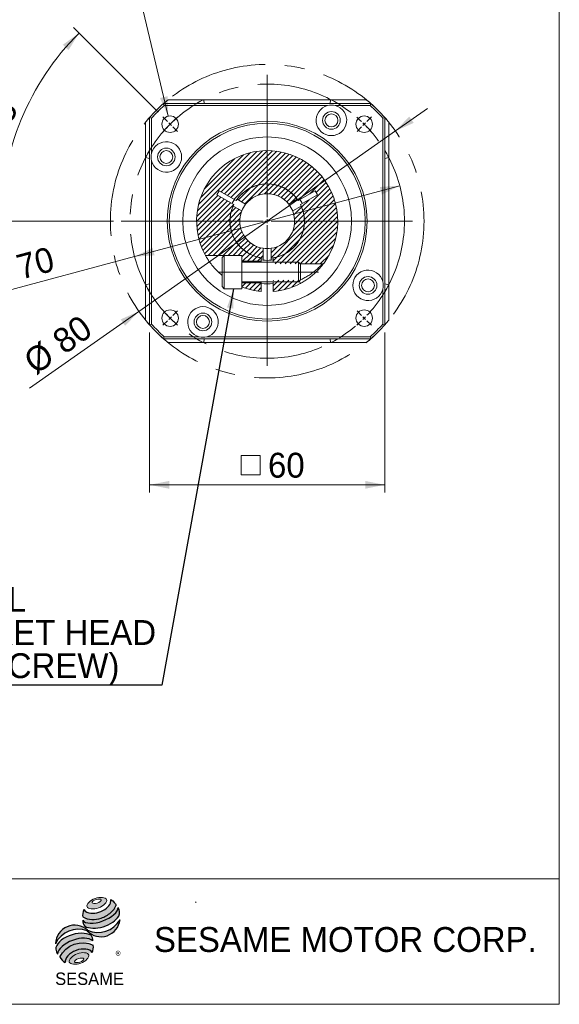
# Model space of a CAD drawing. Header units: millimetres. Extents: x 20 to 574, y 20 to 400.
# Tile 3 of 4: x 436 to 574, y 20 to 271. Entities that reach past the tile are written whole.
import ezdxf

# ---------------------------------------------------------------- set-up
doc = ezdxf.new("R2010")
doc.units = ezdxf.units.MM
doc.header["$LTSCALE"] = 2
doc.linetypes.add('CENTERX2', pattern=[20.319999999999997, 12.7, -2.54, 2.54, -2.54])
doc.layers.add('標駐', color=51, linetype='Continuous')
doc.styles.add('SLDTEXTSTYLE0', font='ARIAL.TTF', dxfattribs={"width": 0.948})
doc.styles.add('SLDTEXTSTYLE1', font='MINGLIU.TTC')
doc.styles.add('SLDTEXTSTYLE3', font='ARIAL.TTF', dxfattribs={"width": 0.948})
doc.styles.get("Standard").update_dxf_attribs({"font": 'ARIAL.TTF'})
doc.dimstyles.new('SLDDIMSTYLE0', dxfattribs={"dimtxt": 6.16396484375, "dimasz": 5, "dimexe": 0, "dimexo": 0.0625, "dimgap": 1.5409912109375, "dimtad": 1, "dimdec": 4, "dimrnd": 1e-09, "dimzin": 12, "dimdsep": 46, "dimtxsty": 'SLDTEXTSTYLE0', "dimsah": 1, "dimcen": 0.09, "dimadec": 0, "dimazin": 0, "dimtfac": 1, "dimtdec": 4, "dimtmove": 0, "dimatfit": 3, "dimfxl": 0, "dimtolj": 1, "dimtzin": 12, "dimarcsym": 0})
doc.dimstyles.new('SLDDIMSTYLE1', dxfattribs={"dimtxt": 6.16396484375, "dimasz": 5, "dimexe": 0, "dimexo": 0.0625, "dimgap": 1.5409912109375, "dimtad": 1, "dimdec": 4, "dimrnd": 1e-09, "dimzin": 12, "dimdsep": 46, "dimtxsty": 'SLDTEXTSTYLE0', "dimsah": 1, "dimcen": 0.09, "dimadec": 0, "dimazin": 0, "dimtfac": 1, "dimtdec": 4, "dimtofl": 0, "dimtmove": 0, "dimatfit": 3, "dimfxl": 0, "dimtolj": 1, "dimtzin": 12, "dimarcsym": 0})
doc.dimstyles.new('SLDDIMSTYLE2', dxfattribs={"dimtxt": 6.16396484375, "dimasz": 5, "dimexe": 0, "dimexo": 0.0625, "dimgap": 1.5409912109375, "dimtad": 1, "dimdec": 4, "dimlfac": 2, "dimzin": 12, "dimdsep": 46, "dimtxsty": 'SLDTEXTSTYLE0', "dimsah": 1, "dimcen": 0.09, "dimadec": 4, "dimazin": 0, "dimtfac": 1, "dimtdec": 4, "dimtofl": 0, "dimtmove": 0, "dimatfit": 3, "dimfxl": 0, "dimtolj": 1, "dimtzin": 12, "dimarcsym": 0})
doc.dimstyles.new('SLDDIMSTYLE3', dxfattribs={"dimtxt": 0, "dimasz": 5, "dimexe": 0, "dimexo": 0.0625, "dimgap": 0, "dimtad": 0, "dimtih": 1, "dimtoh": 1, "dimdec": 0, "dimrnd": 1e-09, "dimzin": 0, "dimdsep": 46, "dimtxsty": 'Standard', "dimsah": 1, "dimcen": 0.09, "dimadec": 0, "dimazin": 0, "dimtfac": 5, "dimtdec": 0, "dimtofl": 0, "dimtmove": 0, "dimatfit": 3, "dimfxl": 0, "dimtolj": 1, "dimtzin": 0, "dimarcsym": 0})
doc.dimstyles.new('SLDDIMSTYLE8', dxfattribs={"dimtxt": 6.16396484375, "dimasz": 5, "dimexe": 0, "dimexo": 0.0625, "dimgap": 1.5409912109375, "dimtad": 0, "dimtih": 1, "dimtoh": 1, "dimdec": 0, "dimrnd": 1e-09, "dimzin": 12, "dimdsep": 46, "dimtxsty": 'SLDTEXTSTYLE0', "dimsah": 1, "dimcen": 0.09, "dimadec": 0, "dimazin": 0, "dimtfac": 1, "dimtdec": 4, "dimtofl": 0, "dimtmove": 0, "dimatfit": 3, "dimfxl": 0, "dimtolj": 1, "dimtzin": 12, "dimarcsym": 0})
pattern_1 = [(45, (0, 0), (-0.6414468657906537, 0.6414468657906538), [])]

# ---------------------------------------------------------------- blocks, each defined once
blk = doc.blocks.new('圖塊18')
at = {"linetype": 'Continuous'}
h = blk.add_hatch(color=1, dxfattribs=at)
edge = h.paths.add_edge_path(flags=0)
edge.add_spline(control_points=[(10.19718662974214, 22.66864156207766), (8.948473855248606, 22.20945625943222), (6.89511698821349, 20.08348115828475), (11.30735833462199, 19.64963032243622), (14.38739363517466, 22.8385929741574), (11.44589940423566, 23.1278268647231), (10.19718662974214, 22.66864156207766)], knot_values=[0, 0, 0, 0, 0.25, 0.5, 0.75, 1, 1, 1, 1], weights=[1, 1, 1, 1, 1, 1, 1], degree=3, periodic=0)
edge = h.paths.add_edge_path(flags=0)
edge.add_spline(control_points=[(10.45749173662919, 22.41719511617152), (11.0455201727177, 22.60125673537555), (12.3704657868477, 22.49371962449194), (10.82971359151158, 21.22804424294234), (8.842295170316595, 21.38934990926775), (9.869463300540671, 22.23313349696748), (10.45749173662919, 22.41719511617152)], knot_values=[0, 0, 0, 0, 0.2500000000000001, 0.5000000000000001, 0.75, 1, 1, 1, 1], weights=[1, 1, 1, 1, 1, 1, 1], degree=3, periodic=0)
h = blk.add_hatch(color=1, dxfattribs=at)
edge = h.paths.add_edge_path(flags=0)
edge.add_spline(control_points=[(7.330570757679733, 19.81395567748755), (7.015849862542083, 19.12497897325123), (6.985979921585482, 18.42034577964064), (7.074446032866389, 17.95509252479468)], knot_values=[0, 0, 0, 0, 0.4884105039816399, 0.4884105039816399, 0.4884105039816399, 0.4884105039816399], weights=[1, 1, 1, 1], degree=3, periodic=0)
edge.add_spline(control_points=[(7.074446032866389, 17.95509252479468), (8.498757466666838, 17.15484622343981), (11.26178137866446, 17.15934720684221), (14.13971492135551, 18.7940892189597), (15.38197250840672, 20.22538096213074), (15.56622127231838, 20.93095784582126)], knot_values=[0, 0, 0, 0, 0.4091170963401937, 0.6548043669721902, 0.8514887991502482, 0.8514887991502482, 0.8514887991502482, 0.8514887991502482], weights=[1, 1, 1, 1, 1, 1], degree=3, periodic=0)
edge.add_spline(control_points=[(15.56622127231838, 20.93095784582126), (15.35850926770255, 21.39481691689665), (14.92906994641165, 21.95333433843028), (14.22732845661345, 22.38258896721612)], knot_values=[0, 0, 0, 0, 0.4590419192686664, 0.4590419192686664, 0.4590419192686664, 0.4590419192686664], weights=[1, 1, 1, 1], degree=3, periodic=0)
edge.add_spline(control_points=[(14.22732845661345, 22.38258896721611), (14.24980588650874, 22.09178905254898), (14.10659688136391, 21.23333814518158), (13.03387869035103, 19.97969684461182), (10.72585681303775, 18.75222496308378), (8.209336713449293, 18.7117510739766), (7.330570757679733, 19.81395567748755)], knot_values=[0, 0, 0, 0, 0.08132341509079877, 0.2279594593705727, 0.4332489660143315, 0.8030080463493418, 0.8030080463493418, 0.8030080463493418, 0.8030080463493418], weights=[1, 1, 1, 1, 1, 1, 1], degree=3, periodic=0)
h = blk.add_hatch(color=1, dxfattribs=at)
edge = h.paths.add_edge_path(flags=0)
edge.add_arc((8.636908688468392, 16.78534413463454), 1.592047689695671, 168.3621772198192, 229.4245234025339)
edge.add_ellipse((11.61916456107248, 18.14010240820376), major_axis=(4.86812708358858, 1.587721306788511), ratio=0.5371428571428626, start_angle=205.6784380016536, end_angle=329.3896542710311)
edge.add_arc((14.13179662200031, 19.10842425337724), 2.308474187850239, 336.1521426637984, 392.8409252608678)
edge.add_ellipse((11.50314552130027, 18.96102018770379), major_axis=(4.508415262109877, 1.685752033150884), ratio=0.4437390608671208, start_angle=185.025563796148, end_angle=352.2171353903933, ccw=False)
h = blk.add_hatch(color=1, dxfattribs=at)
edge = h.paths.add_edge_path(flags=0)
edge.add_arc((11.00863639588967, 20.38312030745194), 6.388174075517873, 244.9498890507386, 330.52495169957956, ccw=False)
edge.add_arc((5.021421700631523, 10.93635718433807), 4.915878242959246, 48.10924540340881, 177.9500526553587)
edge.add_arc((5.904564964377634, 8.425829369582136), 6.388174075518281, 69.43291289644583, 155.1324078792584, ccw=False)
edge.add_arc((11.68825657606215, 17.81825124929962), 4.915878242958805, 223.9443619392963, 353.2429906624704)
h = blk.add_hatch(color=1, dxfattribs=at)
edge = h.paths.add_edge_path(flags=0)
edge.add_ellipse((5.323857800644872, 9.515135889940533), major_axis=(4.650134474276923, 1.766045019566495), ratio=0.5235294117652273, start_angle=14.095136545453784, end_angle=164.8078450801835, ccw=False)
edge.add_arc((7.838540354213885, 12.08448393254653), 1.789801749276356, 351.5308011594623, 401.4061622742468)
edge.add_ellipse((5.160606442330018, 10.77154314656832), major_axis=(4.929355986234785, 1.446409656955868), ratio=0.534461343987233, start_angle=27.40472928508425, end_angle=171.7282428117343)
edge.add_arc((5.3044765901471, 10.72133221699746), 5.230067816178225, 191.0466409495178, 205.75451162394)
h = blk.add_hatch(color=1, dxfattribs=at)
edge = h.paths.add_edge_path(flags=0)
edge.add_spline(control_points=[(9.744562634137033, 10.71086559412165), (6.816078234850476, 12.34325933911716), (2.572548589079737, 10.798425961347), (1.252787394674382, 7.735000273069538)], knot_values=[0, 0, 0, 0, 1, 1, 1, 1], weights=[1, 1, 1, 1], degree=3, periodic=0)
edge.add_arc((4.371640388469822, 9.268357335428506), 3.47540326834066, 206.1806388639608, 239.0996167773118)
edge.add_ellipse((6.142182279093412, 7.293485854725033), major_axis=(3.482339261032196, 1.296964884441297), ratio=0.6035256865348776, start_angle=7.596570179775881, end_angle=172.3905265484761, ccw=False)
edge.add_arc((6.377328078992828, 10.22794635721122), 3.401687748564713, 336.231156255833, 368.1615451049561)
h = blk.add_hatch(color=1, dxfattribs=at)
edge = h.paths.add_edge_path(flags=0)
edge.add_spline(control_points=[(5.667492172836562, 8.558395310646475), (6.916204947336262, 9.017580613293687), (9.85769917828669, 8.728346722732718), (6.77766387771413, 5.539384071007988), (2.365422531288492, 5.973234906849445), (4.418779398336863, 8.099210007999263), (5.667492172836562, 8.558395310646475)], knot_values=[0, 0, 0, 0, 0.25, 0.5, 0.7500000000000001, 1, 1, 1, 1], weights=[1, 1, 1, 1, 1, 1, 1], degree=3, periodic=0)
edge = h.paths.add_edge_path(flags=0)
edge.add_spline(control_points=[(5.994003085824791, 7.357275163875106), (5.405974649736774, 7.173213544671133), (4.382350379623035, 6.318108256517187), (6.375084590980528, 6.139820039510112), (7.910520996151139, 7.422477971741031), (6.582031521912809, 7.54133678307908), (5.994003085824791, 7.357275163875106)], knot_values=[0, 0, 0, 0, 0.2500000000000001, 0.5, 0.75, 1, 1, 1, 1], weights=[1, 1, 1, 1, 1, 1, 1], degree=3, periodic=0)
at = {"color": 1, "linetype": 'Continuous', "lineweight": 0}
for points in [[(10.19718662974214, 22.66864156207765), (11.44589940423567, 23.1278268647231), (14.38739363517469, 22.8385929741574), (11.30735833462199, 19.64963032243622), (6.895116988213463, 20.08348115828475), (8.948473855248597, 22.20945625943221), (10.19718662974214, 22.66864156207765)], [(10.45749173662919, 22.41719511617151), (11.04552017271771, 22.60125673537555), (12.3704657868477, 22.49371962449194), (10.82971359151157, 21.22804424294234), (8.842295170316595, 21.38934990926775), (9.869463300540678, 22.23313349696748), (10.45749173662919, 22.41719511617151)], [(5.667492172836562, 8.558395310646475), (6.916204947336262, 9.017580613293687), (9.85769917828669, 8.728346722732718), (6.77766387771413, 5.539384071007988), (2.365422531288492, 5.973234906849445), (4.418779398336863, 8.099210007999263), (5.667492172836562, 8.558395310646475)], [(5.994003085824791, 7.357275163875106), (6.582031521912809, 7.54133678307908), (7.910520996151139, 7.422477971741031), (6.375084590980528, 6.139820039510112), (4.382350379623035, 6.318108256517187), (5.405974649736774, 7.173213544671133), (5.994003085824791, 7.357275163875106)]]:
    blk.add_open_spline(points, degree=3, dxfattribs=at)
at = {"layer": '標駐', "color": 1}
for p, q in [((16.56325378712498, 17.18558933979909), (16.50469217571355, 17.12702772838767)), ((2.545822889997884, 6.320145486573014), (2.58208661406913, 6.35640921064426))]:
    blk.add_line(p, q, dxfattribs=at)
for centre, radius, start, end in [((14.13179662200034, 19.10842425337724), 2.308474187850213, 336.1521426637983, 32.95375475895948), ((5.021421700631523, 10.93635718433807), 4.91587824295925, 48.10924540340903, 177.9500526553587), ((8.636908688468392, 16.78534413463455), 1.592047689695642, 167.9158934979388, 229.4245234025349), ((11.68825657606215, 17.81825124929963), 4.915878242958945, 223.9443619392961, 353.2429906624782), ((11.00863639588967, 20.38312030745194), 6.388174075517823, 244.9498890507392, 330.5249516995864), ((5.904564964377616, 8.425829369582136), 6.388174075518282, 69.43291289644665, 155.1324078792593), ((7.838540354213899, 12.08448393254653), 1.789801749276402, 351.5308011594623, 41.40616227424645), ((6.377328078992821, 10.22794635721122), 3.401687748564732, 336.2311562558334, 8.161545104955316), ((5.304476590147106, 10.72133221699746), 5.230067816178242, 191.0466409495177, 205.7545116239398), ((4.371640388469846, 9.268357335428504), 3.475403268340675, 206.1806388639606, 239.0996167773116)]:
    blk.add_arc(centre, radius, start, end, dxfattribs=at)
for centre, major_axis, ratio, start_param, end_param in [((11.50314552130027, 18.96102018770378), (4.508415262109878, 1.685752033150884), 0.4437390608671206, 3.229063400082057, 6.147574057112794), ((11.61916456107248, 18.14010240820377), (4.868127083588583, 1.587721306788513), 0.5371428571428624, 3.589765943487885, 5.748933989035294), ((5.160606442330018, 10.77154314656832), (4.929355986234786, 1.446409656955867), 0.534461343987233, 0.4783027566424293, 2.997223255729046), ((5.323857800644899, 9.515135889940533), (4.650134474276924, 1.766045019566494), 0.5235294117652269, 0.2460065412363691, 2.87643952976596), ((6.142182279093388, 7.293485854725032), (3.482339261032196, 1.296964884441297), 0.6035256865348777, 0.1325851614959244, 3.008782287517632)]:
    blk.add_ellipse(centre, major_axis=major_axis, ratio=ratio, start_param=start_param, end_param=end_param, dxfattribs=at)
for points, knots in [([(7.074446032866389, 17.95509252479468), (8.498757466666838, 17.15484622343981), (11.26178137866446, 17.15934720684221), (14.13971492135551, 18.7940892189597), (15.38197250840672, 20.22538096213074), (15.56622127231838, 20.93095784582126)], [0, 0, 0, 0, 0.4091170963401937, 0.6548043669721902, 0.8514887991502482, 0.8514887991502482, 0.8514887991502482, 0.8514887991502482]), ([(7.330570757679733, 19.81395567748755), (8.209336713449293, 18.7117510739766), (10.72585681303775, 18.75222496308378), (13.03387869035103, 19.97969684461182), (14.10659688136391, 21.23333814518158), (14.24980588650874, 22.09178905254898), (14.22732845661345, 22.38258896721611)], [0, 0, 0, 0, 0.3697590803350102, 0.575048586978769, 0.721684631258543, 0.8030080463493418, 0.8030080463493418, 0.8030080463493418, 0.8030080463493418])]:
    blk.add_open_spline(points, degree=3, knots=knots, dxfattribs=at)
for points in [[(14.22732845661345, 22.38258896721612), (14.92906994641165, 21.95333433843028), (15.35850926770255, 21.39481691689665), (15.56622127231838, 20.93095784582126)], [(7.330570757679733, 19.81395567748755), (7.015849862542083, 19.12497897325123), (6.985979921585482, 18.42034577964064), (7.074446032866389, 17.95509252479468)], [(1.252787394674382, 7.735000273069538), (2.572548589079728, 10.798425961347), (6.816078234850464, 12.34325933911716), (9.744562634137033, 10.71086559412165)]]:
    blk.add_open_spline(points, degree=3, dxfattribs=at)
at = {"layer": '標駐', "color": 1, "attachment_point": 1}
for s, insert, char_height, style in [('®', (15.39785754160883, 9.15225175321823), 2.116666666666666, 'SLDTEXTSTYLE1'), ('SESAME', (0.02205221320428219, 3.759814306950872), 3.174999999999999, 'SLDTEXTSTYLE0')]:
    blk.add_mtext(s, dxfattribs=dict(at, insert=insert, char_height=char_height, style=style))
blk = doc.blocks.new('NEW LOGO_定位')
at = {"color": 7, "linetype": 'Continuous'}
blk.add_blockref('圖塊18', (7.128272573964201, 4.353769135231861), dxfattribs=at)
blk = doc.blocks.new('圖標定位')
at = {"color": 7, "linetype": 'Continuous'}
blk.add_blockref('NEW LOGO_定位', (438.2697180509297, 20.00000000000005), dxfattribs=at)
blk = doc.blocks.new('*D39')
at = {"color": 7, "linetype": 'Continuous', "lineweight": 0}
for p, q in [((532.2088896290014, 242.9133489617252), (540.387197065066, 248.6679373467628)), ((466.7824301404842, 196.8766418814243), (532.2088896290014, 242.9133489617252)), ((466.7824301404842, 196.8766418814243), (438.855070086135, 177.2258201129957))]:
    blk.add_line(p, q, dxfattribs=at)
for points in [[(532.2088896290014, 242.9133489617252), (536.8735021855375, 244.9728124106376), (535.72258450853, 246.6084738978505)], [(466.7824301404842, 196.8766418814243), (462.1178175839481, 194.817178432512), (463.2687352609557, 193.1815169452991)]]:
    blk.add_solid(points, dxfattribs=at)
at = {"color": 7, "linetype": 'Continuous', "lineweight": 0, "char_height": 6.349999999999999, "attachment_point": 1, "rotation": 35.131771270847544, "style": 'SLDTEXTSTYLE0'}
for s, insert in [('80', (444.1023963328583, 190.9101489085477)), ('%%c', (436.7491225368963, 185.7360876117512))]:
    blk.add_mtext(s, dxfattribs=dict(at, insert=insert))
blk = doc.blocks.new('*D40')
at = {"color": 7, "linetype": 'Continuous', "lineweight": 0}
for q in [(533.3030638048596, 228.9536620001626), (425.378536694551, 200.0353721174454)]:
    blk.add_line((465.6882559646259, 210.8363288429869), q, dxfattribs=at)
for points in [[(533.3030638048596, 228.9536620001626), (528.2146156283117, 228.6254926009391), (528.7322537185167, 226.693640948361)], [(465.6882559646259, 210.8363288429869), (470.7767041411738, 211.1644982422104), (470.2590660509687, 213.0963498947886)]]:
    blk.add_solid(points, dxfattribs=at)
at = {"color": 7, "linetype": 'Continuous', "lineweight": 0, "char_height": 6.349999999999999, "attachment_point": 1, "rotation": 15.00000000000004, "style": 'SLDTEXTSTYLE0'}
for s, insert in [('70', (435.0148703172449, 211.0786443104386)), ('%%c', (426.33004509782, 208.7515524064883))]:
    blk.add_mtext(s, dxfattribs=dict(at, insert=insert))
blk = doc.blocks.new('SW_SYMBOL_MOD_BOX')
at = {"color": 0, "linetype": 'Continuous', "lineweight": 0}
for p, q in [((400, 400), (400, 1600)), ((400, 1600), (1600, 1600)), ((1600, 1600), (1600, 400)), ((400, 400), (1600, 400))]:
    blk.add_line(p, q, dxfattribs=at)
blk = doc.blocks.new('*D41')
at = {"color": 7, "linetype": 'Continuous', "lineweight": 0}
for p, q in [((469.4956598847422, 191.4374823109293), (469.4956598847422, 150.5950503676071)), ((529.4956598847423, 191.4374823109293), (529.4956598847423, 150.5950503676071)), ((469.4956598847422, 152.5950503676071), (529.4956598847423, 152.5950503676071))]:
    blk.add_line(p, q, dxfattribs=at)
for points in [[(469.4956598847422, 152.5950503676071), (474.4956598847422, 151.5950503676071), (474.4956598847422, 153.5950503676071)], [(529.4956598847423, 152.5950503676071), (524.4956598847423, 153.5950503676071), (524.4956598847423, 151.5950503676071)]]:
    blk.add_solid(points, dxfattribs=at)
at = {"color": 7, "linetype": 'Continuous', "lineweight": 0, "xscale": 0.004092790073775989, "yscale": 0.004092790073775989, "zscale": 0.004092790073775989}
blk.add_blockref('SW_SYMBOL_MOD_BOX', (491.1886981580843, 153.5128404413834), dxfattribs=at)
at = {"color": 7, "linetype": 'Continuous', "lineweight": 0, "insert": (499.7031691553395, 160.7806305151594), "char_height": 6.349999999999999, "attachment_point": 1, "style": 'SLDTEXTSTYLE0'}
blk.add_mtext('60', dxfattribs=at)
blk = doc.blocks.new('*D42')
at = {"color": 7, "linetype": 'Continuous', "lineweight": 0}
for p, q in [((471.4942313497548, 247.8964239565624), (450.0847649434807, 269.3058903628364)), ((460.2729128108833, 219.8949954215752), (429.6181021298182, 219.8949954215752))]:
    blk.add_line(p, q, dxfattribs=at)
blk.add_arc((499.4956598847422, 219.8949954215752), 67.87755775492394, 135.0000000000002, 180, dxfattribs=at)
for points in [[(451.4989785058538, 267.8916768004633), (447.3631673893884, 264.9092170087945), (448.8284066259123, 263.5479404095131)], [(431.6181021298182, 219.8949954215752), (432.8012081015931, 224.8548603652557), (430.802559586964, 224.9283730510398)]]:
    blk.add_solid(points, dxfattribs=at)
at = {"color": 7, "linetype": 'Continuous', "lineweight": 0, "insert": (426.6315210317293, 242.640084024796), "char_height": 6.349999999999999, "attachment_point": 1, "rotation": 67.8565690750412, "style": 'SLDTEXTSTYLE0'}
blk.add_mtext('45°', dxfattribs=at)
blk = doc.blocks.new('*D43')
at = {"color": 7, "linetype": 'Continuous', "lineweight": 0}
for p, q in [((460.5499651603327, 304.7512845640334), (359.101760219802, 304.7512845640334)), ((474.2642002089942, 246.6874986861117), (460.5499651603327, 304.7512845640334))]:
    blk.add_line(p, q, dxfattribs=at)
blk.add_solid([(474.2642002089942, 246.6874986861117), (474.0880831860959, 251.7834758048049), (472.1416394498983, 251.3237402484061)], dxfattribs=at)
at = {"color": 7, "linetype": 'Continuous', "lineweight": 0, "char_height": 6.349999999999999, "attachment_point": 1, "style": 'SLDTEXTSTYLE0'}
for s, insert in [('4', (362.1257949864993, 312.9368647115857)), ('M5x0.8', (374.7201166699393, 312.9368647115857)), ('Px', (404.6870634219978, 312.9368647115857)), ('10', (414.5596368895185, 312.9368647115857)), ('(DEPTH)', (424.7149174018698, 312.9368647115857)), (' - ', (367.1978919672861, 312.9368647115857))]:
    blk.add_mtext(s, dxfattribs=dict(at, insert=insert))
blk = doc.blocks.new('SW_NOTE_4')
at = {"color": 0, "linetype": 'Continuous', "lineweight": 0, "char_height": 6.349999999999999, "attachment_point": 1, "style": 'SLDTEXTSTYLE0'}
for s, insert in [('M5x15L', (0.001214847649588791, 25.1202032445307)), ('(SOCKET HEAD', (0.001214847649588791, 16.65353668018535)), ('CAP SCREW)', (0.001214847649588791, 8.186870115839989))]:
    blk.add_mtext(s, dxfattribs=dict(at, insert=insert))
blk = doc.blocks.new('SW_CENTERMARKSYMBOL_3')
at = {"color": 0, "linetype": 'Continuous', "lineweight": 0}
for p, q in [((-24.74873734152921, -23.74873734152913), (-24.74873734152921, 12.60140369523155)), ((-50.204581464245, 0.7071067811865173), (-51.33595231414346, 1.838477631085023)), ((-49.49747468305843, 0), (-49.85102807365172, 0.3535533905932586)), ((-49.49747468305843, 0), (-49.14392129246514, -0.3535533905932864)), ((0, 0), (-0.3535533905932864, -0.3535533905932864)), ((0, 0), (0.3535533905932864, 0.3535533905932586)), ((0.7071067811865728, 0.707106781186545), (1.838477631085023, 1.838477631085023)), ((-48.79036790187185, -0.7071067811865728), (-47.65899705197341, -1.838477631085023)), ((-0.7071067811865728, -0.707106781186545), (-1.838477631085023, -1.838477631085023)), ((-25.74873734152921, -24.74873734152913), (-61.97148441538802, -24.74873734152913)), ((-24.74873734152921, -24.74873734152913), (-25.24873734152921, -24.74873734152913)), ((-24.74873734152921, -24.74873734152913), (-24.74873734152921, -24.24873734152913)), ((-24.74873734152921, -24.74873734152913), (-24.74873734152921, -25.24873734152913)), ((-24.74873734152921, -24.74873734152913), (-24.24873734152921, -24.74873734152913)), ((-23.74873734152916, -24.74873734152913), (12.3235002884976, -24.74873734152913)), ((-24.74873734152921, -25.74873734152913), (-24.74873734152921, -61.69358100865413)), ((-48.79036790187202, -48.79036790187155), (-47.65899705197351, -47.65899705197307)), ((-0.7071067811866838, -48.79036790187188), (-1.838477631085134, -47.65899705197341)), ((-50.20458146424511, -50.20458146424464), (-51.33595231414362, -51.33595231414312)), ((-49.4974746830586, -49.49747468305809), (-49.85102807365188, -49.85102807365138)), ((-49.4974746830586, -49.49747468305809), (-49.14392129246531, -49.14392129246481)), ((-1.110223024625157e-13, -49.49747468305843), (-0.3535533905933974, -49.14392129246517)), ((-1.110223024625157e-13, -49.49747468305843), (0.3535533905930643, -49.85102807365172)), ((0.7071067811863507, -50.204581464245), (1.838477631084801, -51.33595231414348))]:
    blk.add_line(p, q, dxfattribs=at)
for radius, start, end in [(35.00000000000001, 134.181488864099, 135.0000000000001), (35.00000000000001, 130.743742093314, 133.3629777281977), (35.00000000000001, 46.63702227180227, 49.25625790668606), (35.00000000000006, 44.9999999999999, 45.81851113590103), (35.00000000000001, 44.18148886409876, 44.9999999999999), (35.00000000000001, 136.6370222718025, 139.2562579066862), (35.00000000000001, 135.0000000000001, 135.8185111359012), (35.00000000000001, 40.74374209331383, 43.36297772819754), (35.00000000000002, 220.7437420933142, 223.3629777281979), (35.00000000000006, 316.6370222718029, 319.2562579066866), (35.00000000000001, 224.1814888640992, 225.0000000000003), (35.00000000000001, 225.0000000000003, 225.8185111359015), (35.00000000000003, 226.6370222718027, 229.2562579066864), (35.00000000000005, 310.7437420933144, 313.3629777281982), (35.00000000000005, 314.1814888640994, 315.0000000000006), (35.00000000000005, 315.0000000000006, 315.8185111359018)]:
    blk.add_arc((-24.74873734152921, -24.74873734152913), radius, start, end, dxfattribs=at)

msp = doc.modelspace()

# ---------------------------------------------------------------- hatches: boundary and pattern name
at = {"linetype": 'Continuous', "lineweight": 0}
h = msp.add_hatch(dxfattribs=at)
h.set_pattern_fill('ANSI31', scale=0.2857142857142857, style=0)
h.set_pattern_definition(pattern_1)
edge = h.paths.add_edge_path(flags=0)
edge.add_line((507.4064759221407, 225.1551275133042), (511.7530282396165, 227.6646106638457))
edge.add_line((511.7530282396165, 227.6646106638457), (512.3530282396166, 226.6253801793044))
edge.add_line((512.3530282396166, 226.6253801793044), (508.0064759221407, 224.1158970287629))
edge.add_arc((499.4956598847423, 219.894995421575), 9.5, -80.91527971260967, 26.37890908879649, ccw=False)
edge.add_line((500.9956598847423, 210.5141639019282), (500.9956598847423, 208.994995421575))
edge.add_line((500.9956598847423, 208.994995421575), (513.5568904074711, 208.994995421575))
edge.add_line((513.5568904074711, 208.994995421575), (513.9172952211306, 209.122384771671))
edge.add_arc((499.4956598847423, 219.894995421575), 18, 323.2411636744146, 569.0852950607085)
edge.add_line((483.7655136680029, 211.144995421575), (492.9956598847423, 211.144995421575))
edge.add_line((492.9956598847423, 211.144995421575), (492.9956598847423, 209.644995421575))
edge.add_line((492.9956598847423, 209.644995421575), (497.9956598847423, 209.644995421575))
edge.add_line((497.9956598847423, 209.644995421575), (497.9956598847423, 210.5141639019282))
edge.add_arc((499.4956598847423, 219.894995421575), 9.5, 153.6210909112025, 260.9152797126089, ccw=False)
edge.add_line((490.9848438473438, 224.1158970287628), (486.6382915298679, 226.6253801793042))
edge.add_line((486.6382915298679, 226.6253801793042), (487.2382915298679, 227.6646106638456))
edge.add_line((487.2382915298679, 227.6646106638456), (491.5848438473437, 225.1551275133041))
edge.add_arc((499.4956598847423, 219.894995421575), 9.5, 33.621090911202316, 146.3789090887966, ccw=False)
h = msp.add_hatch(dxfattribs=at)
h.set_pattern_fill('ANSI31', scale=0.2857142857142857, style=0)
h.set_pattern_definition(pattern_1)
edge = h.paths.add_edge_path(flags=0)
edge.add_line((491.8141257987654, 225.4846317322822), (493.9956598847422, 224.2251224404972))
edge.add_arc((499.4956598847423, 219.894995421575), 7.000000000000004, 38.21321070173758, 141.7867892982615, ccw=False)
edge.add_line((504.9956598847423, 224.2251224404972), (507.1771939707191, 225.4846317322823))
edge.add_arc((499.4956598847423, 219.894995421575), 9.499999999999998, 36.04232841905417, 143.9576715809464)
h = msp.add_hatch(dxfattribs=at)
h.set_pattern_fill('ANSI31', scale=0.2857142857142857, style=0)
h.set_pattern_definition(pattern_1)
edge = h.paths.add_edge_path(flags=0)
edge.add_line((492.9956598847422, 222.4930716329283), (490.8141257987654, 223.7525809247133))
edge.add_arc((499.4956598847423, 219.894995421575), 9.499999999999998, 156.0423284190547, 263.9576715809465)
edge.add_line((498.4956598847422, 210.4477736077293), (498.4956598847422, 212.9667921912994))
edge.add_arc((499.4956598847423, 219.894995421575), 7.000000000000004, 158.2132107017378, 261.7867892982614, ccw=False)
h = msp.add_hatch(dxfattribs=at)
h.set_pattern_fill('ANSI31', scale=0.2857142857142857, style=0)
h.set_pattern_definition(pattern_1)
edge = h.paths.add_edge_path(flags=0)
edge.add_line((508.177193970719, 223.7525809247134), (505.9956598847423, 222.4930716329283))
edge.add_arc((499.4956598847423, 219.894995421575), 7.000000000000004, -81.78678929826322, 21.786789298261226, ccw=False)
edge.add_line((500.4956598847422, 212.9667921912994), (500.4956598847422, 210.4477736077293))
edge.add_arc((499.4956598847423, 219.894995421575), 9.499999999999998, 276.0423284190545, 383.9576715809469)
h = msp.add_hatch(dxfattribs=at)
h.set_pattern_fill('ANSI31', scale=0.2857142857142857, style=0)
h.set_pattern_definition(pattern_1)
edge = h.paths.add_edge_path(flags=0)
edge.add_arc((499.4956598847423, 219.894995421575), 18, 248.8315511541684, 265.2198081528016)
edge.add_line((497.9956598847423, 201.9576043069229), (497.9956598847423, 204.144995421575))
edge.add_line((497.9956598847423, 204.144995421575), (492.9956598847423, 204.144995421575))
edge.add_line((492.9956598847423, 204.144995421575), (492.9956598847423, 203.1095850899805))
h = msp.add_hatch(dxfattribs=at)
h.set_pattern_fill('ANSI31', scale=0.2857142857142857, style=0)
h.set_pattern_definition(pattern_1)
edge = h.paths.add_edge_path(flags=0)
edge.add_arc((499.4956598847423, 219.894995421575), 18, 274.7801918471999, 297.9162531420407)
edge.add_line((507.9229087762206, 203.9896040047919), (507.7104840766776, 204.7958555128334))
edge.add_line((507.7104840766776, 204.7958555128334), (500.9956598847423, 204.794995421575))
edge.add_line((500.9956598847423, 204.794995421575), (500.9956598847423, 201.9576043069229))

# ---------------------------------------------------------------- linework, layer by layer
at = {"color": 7, "linetype": 'Continuous', "lineweight": 0}
for p, q in [((574, 400.0000000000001), (574, 20.00000000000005)), ((574, 52.00000000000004), (320, 52.00000000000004)), ((481.3487526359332, 46.12116564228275), (481.2508799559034, 45.96063555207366)), ((20.00000000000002, 20.00000000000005), (574, 20.00000000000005))]:
    msp.add_line(p, q, dxfattribs=at)
at = {"color": 7, "linetype": 'Continuous', "lineweight": 15}
for p, q in [((473.2278073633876, 249.3949956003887), (473.0381453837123, 249.8949947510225)), ((473.0381453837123, 249.8949947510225), (525.9531727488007, 249.8949947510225)), ((514.9098565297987, 249.3949956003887), (473.2278073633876, 249.3949956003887)), ((483.2475828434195, 250.8949949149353), (474.2172109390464, 250.8949949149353)), ((483.4956592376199, 249.8949947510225), (483.2475828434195, 250.8949949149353)), ((483.2475828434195, 250.8949949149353), (515.7437366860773, 250.8949949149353)), ((515.4956598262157, 249.8949947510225), (515.7437366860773, 250.8949949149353)), ((524.7741090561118, 250.8949949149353), (515.7437366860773, 250.8949949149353)), ((525.7635107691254, 249.3949956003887), (516.8567393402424, 249.3949956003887)), ((525.7635107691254, 249.3949956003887), (525.9531727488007, 249.8949947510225)), ((469.4956588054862, 246.3525081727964), (469.9956598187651, 246.1628461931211)), ((469.4956588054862, 193.4374826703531), (469.4956588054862, 246.3525081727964)), ((528.995660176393, 246.1628461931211), (529.4956593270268, 246.3525081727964)), ((529.4956593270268, 246.3525081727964), (529.4956593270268, 193.4374826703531)), ((468.4956605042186, 245.1734444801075), (468.4956605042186, 236.1430725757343)), ((469.9956598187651, 246.1628461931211), (469.9956598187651, 237.2560738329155)), ((528.995660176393, 204.4807984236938), (528.995660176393, 246.1628461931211)), ((530.4956594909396, 236.1430725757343), (530.4956594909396, 245.1734444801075)), ((468.4956605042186, 236.1430725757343), (469.4956588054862, 235.894996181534)), ((468.4956605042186, 203.6469182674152), (468.4956605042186, 236.1430725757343)), ((469.9956598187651, 235.3091924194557), (469.9956598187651, 193.6271446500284)), ((529.4956593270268, 235.894996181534), (530.4956594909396, 236.1430725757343)), ((530.4956594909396, 236.1430725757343), (530.4956594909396, 203.6469182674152)), ((486.6382917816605, 226.6253800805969), (487.2382907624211, 227.6646108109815)), ((490.9848431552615, 224.1158969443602), (486.6382917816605, 226.6253800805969)), ((487.2382907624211, 227.6646108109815), (491.5848439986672, 225.1551276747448)), ((507.4064759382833, 225.1551276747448), (511.7530283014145, 227.6646108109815)), ((512.3530282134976, 226.6253800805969), (508.0064759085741, 224.1158969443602)), ((511.7530283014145, 227.6646108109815), (512.3530282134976, 226.6253800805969)), ((492.9956598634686, 222.4930715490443), (490.814126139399, 223.7525810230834)), ((491.8141263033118, 225.4846319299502), (493.9956600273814, 224.2251224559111)), ((504.9956599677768, 224.2251224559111), (507.177193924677, 225.4846319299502)), ((508.1771939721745, 223.7525810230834), (505.9956598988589, 222.4930715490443)), ((492.9956598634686, 211.1449953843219), (483.765513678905, 211.1449953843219)), ((488.5623259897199, 211.1449953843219), (487.9956590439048, 210.5783284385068)), ((492.9956598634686, 211.1449953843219), (488.5623259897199, 211.1449953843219)), ((488.5623259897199, 202.6449958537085), (488.5623259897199, 211.1449953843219)), ((492.9956598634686, 202.6449958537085), (492.9956598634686, 211.1449953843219)), ((498.4956598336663, 210.447773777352), (498.4956598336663, 212.9667922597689)), ((500.4956601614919, 212.9667922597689), (500.4956601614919, 210.447773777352)), ((487.9956590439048, 203.2116627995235), (487.9956590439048, 210.5783284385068)), ((492.9956598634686, 209.6449951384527), (497.9956597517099, 209.6449951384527)), ((507.5041918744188, 209.3949955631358), (492.9956598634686, 209.3949955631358)), ((497.9956597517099, 209.6449951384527), (497.9956597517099, 210.5141640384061)), ((498.4956598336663, 209.9451212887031), (497.9956597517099, 210.0081355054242)), ((497.9956597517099, 209.6449951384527), (497.9956597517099, 209.3949955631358)), ((498.4956598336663, 209.9451212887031), (498.4956598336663, 210.447773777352)), ((500.4956601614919, 210.447773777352), (500.4956601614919, 209.9451212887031)), ((500.995659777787, 210.0081355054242), (500.4956601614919, 209.9451212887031)), ((500.995659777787, 210.5141640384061), (500.995659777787, 209.3949955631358)), ((507.9956598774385, 208.9035273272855), (507.5041918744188, 209.3949955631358)), ((507.5041918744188, 204.3949956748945), (507.5041918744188, 209.3949955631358)), ((507.9041918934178, 208.9949953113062), (513.5568902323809, 208.9949953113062)), ((507.9956598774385, 204.8864629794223), (507.9956598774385, 208.9035273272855)), ((468.4956605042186, 203.6469182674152), (469.4956588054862, 203.8949946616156)), ((468.4956605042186, 203.6469182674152), (468.4956605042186, 194.6165463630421)), ((492.9956598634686, 204.3949956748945), (507.5041918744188, 204.3949956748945)), ((497.9956597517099, 204.144995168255), (492.9956598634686, 204.144995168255)), ((497.9956597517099, 204.3949956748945), (497.9956597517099, 204.144995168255)), ((497.9956597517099, 201.9576034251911), (497.9956597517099, 204.144995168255)), ((500.995659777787, 204.3949956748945), (500.995659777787, 201.9576034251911)), ((507.5041918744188, 204.3949956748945), (507.9956598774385, 204.8864629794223)), ((529.4956593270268, 203.8949946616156), (530.4956594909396, 203.6469182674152)), ((530.4956594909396, 194.6165463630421), (530.4956594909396, 203.6469182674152)), ((487.9956590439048, 203.2116627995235), (488.5623259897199, 202.6449958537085)), ((488.5623259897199, 202.6449958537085), (492.9956598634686, 202.6449958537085)), ((528.995660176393, 193.6271446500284), (528.995660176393, 202.5339170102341)), ((469.4956588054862, 193.4374826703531), (469.9956598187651, 193.6271446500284)), ((528.995660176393, 193.6271446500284), (529.4956593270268, 193.4374826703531)), ((473.0381453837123, 189.894996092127), (473.2278073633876, 190.3949952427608)), ((525.9531727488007, 189.894996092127), (473.0381453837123, 189.894996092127)), ((473.2278073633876, 190.3949952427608), (482.1345797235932, 190.3949952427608)), ((474.2172109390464, 188.8949959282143), (483.2475828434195, 188.8949959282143)), ((483.2475828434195, 188.8949959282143), (483.4956592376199, 189.894996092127)), ((515.7437366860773, 188.8949959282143), (483.2475828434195, 188.8949959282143)), ((484.0814629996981, 190.3949952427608), (525.7635107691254, 190.3949952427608)), ((515.7437366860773, 188.8949959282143), (515.4956598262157, 189.894996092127)), ((515.7437366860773, 188.8949959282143), (524.7741090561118, 188.8949959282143)), ((525.9531727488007, 189.894996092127), (525.7635107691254, 190.3949952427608))]:
    msp.add_line(p, q, dxfattribs=at)
at = {"color": 7, "linetype": 'CENTERX2', "lineweight": 0, "ltscale": 2}
msp.add_line((512.5466525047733, 206.8949954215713), (487.019948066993, 206.8949954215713), dxfattribs=at)
at = {"color": 7, "linetype": 'Continuous', "lineweight": 15, "flags": 128}
for points in [[(474.2172109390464, 250.8949949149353), (473.4401973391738, 250.2448367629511), (473.0381453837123, 249.8949947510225)], [(525.9531727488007, 249.8949947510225), (525.5511226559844, 250.2448367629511), (524.7741090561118, 250.8949949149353)], [(469.4956588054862, 246.3525081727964), (469.1458205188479, 245.9504580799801), (468.4956605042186, 245.1734444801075)], [(530.4956594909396, 245.1734444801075), (529.8455013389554, 245.9504580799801), (529.4956593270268, 246.3525081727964)], [(513.9172953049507, 209.1223844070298), (513.7351183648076, 209.0566209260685), (513.644029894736, 209.0237387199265), (513.5529414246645, 208.9908565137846)], [(507.751136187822, 204.6419395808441), (507.7641197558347, 204.5927815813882), (507.8177554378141, 204.3897076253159), (507.9234063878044, 203.9896952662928)], [(468.4956605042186, 194.6165463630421), (469.1458205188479, 193.8395327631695), (469.4956588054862, 193.4374826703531)], [(529.4956593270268, 193.4374826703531), (529.8455013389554, 193.8395327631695), (530.4956594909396, 194.6165463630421)], [(473.0381453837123, 189.894996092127), (473.4401973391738, 189.5451540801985), (474.2172109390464, 188.8949959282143)], [(524.7741090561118, 188.8949959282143), (525.5511226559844, 189.5451540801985), (525.9531727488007, 189.894996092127)]]:
    msp.add_lwpolyline(points, dxfattribs=at)
at = {"color": 7, "linetype": 'CENTERX2', "lineweight": 0}
for radius in [40.0000000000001, 34.99999999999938]:
    msp.add_circle((499.4956598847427, 219.8949954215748), radius, dxfattribs=at)
at = {"color": 7, "linetype": 'Continuous', "lineweight": 15}
for centre, radius in [((474.7469225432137, 244.6437327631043), 2.099999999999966), ((515.883297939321, 245.6184345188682), 2.25), ((515.8832979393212, 245.6184345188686), 1.650000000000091), ((524.244397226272, 244.6437327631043), 2.100000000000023), ((499.4956598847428, 219.8949954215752), 25.49999999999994), ((499.4956598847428, 219.8949954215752), 25), ((499.4956598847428, 219.8949954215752), 21.5), ((473.7722207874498, 236.2826334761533), 2.25), ((473.7722207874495, 236.2826334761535), 1.650000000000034), ((525.219098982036, 203.5073573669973), 2.25), ((525.2190989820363, 203.5073573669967), 1.650000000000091), ((474.7469225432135, 195.1462580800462), 2.100000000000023), ((483.1080218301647, 194.1715563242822), 2.250000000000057), ((524.2443972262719, 195.1462580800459), 2.100000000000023), ((483.1080218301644, 194.1715563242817), 1.649999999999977)]:
    msp.add_circle(centre, radius, dxfattribs=at)
for centre, radius, start, end in [((499.4956598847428, 219.8949954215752), 39.99999999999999, 131.4096221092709, 138.5903778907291), ((499.4956598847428, 219.8949954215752), 39.49999999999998, 131.6830072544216, 138.3169927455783), ((499.4956598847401, 219.8949954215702), 35.00000000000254, 117.6604498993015, 121.0027191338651), ((515.883297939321, 245.6184345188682), 3.900000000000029, 104.4538615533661, 75.5461384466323), ((515.883297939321, 245.6184345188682), 3.900000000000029, 75.5461384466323, 104.4538615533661), ((499.4956598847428, 219.894995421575), 35.00000000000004, 58.99728086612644, 62.3395501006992), ((499.4956598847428, 219.8949954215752), 39.50000000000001, 41.68300725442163, 48.31699274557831), ((499.4956598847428, 219.8949954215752), 39.99999999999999, 41.40962210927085, 48.59037789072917), ((473.7722207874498, 236.2826334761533), 3.899999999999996, 194.4538615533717, 165.5461384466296), ((499.4956598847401, 219.8949954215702), 34.99999999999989, 148.9972808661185, 152.3395501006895), ((473.7722207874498, 236.2826334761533), 3.899999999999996, 165.5461384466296, 194.4538615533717), ((499.4956598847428, 219.894995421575), 18.00000000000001, 323.2469089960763, 209.0852950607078), ((499.4956598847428, 219.894995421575), 35.00000000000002, 27.66044989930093, 31.00271913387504), ((499.4956598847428, 219.894995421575), 9.500000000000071, 33.62109091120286, 146.3789090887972), ((499.4956598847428, 219.894995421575), 9.500000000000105, 36.04232841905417, 143.9576715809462), ((499.4956598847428, 219.894995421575), 7.000000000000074, 38.21321070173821, 141.7867892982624), ((499.4956598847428, 219.894995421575), 9.499999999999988, 153.6210909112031, 260.9152797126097), ((499.4956598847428, 219.894995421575), 9.500000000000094, 156.0423284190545, 263.9576715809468), ((499.4956598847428, 219.894995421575), 9.999999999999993, 146.560187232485, 153.4398127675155), ((499.4956598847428, 219.894995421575), 7.000000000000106, 141.7867892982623, 158.2132107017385), ((499.4956598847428, 219.894995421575), 9.500000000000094, 276.0423284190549, 23.95767158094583), ((499.4956598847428, 219.894995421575), 9.499999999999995, 279.0847202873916, 26.3789090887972), ((499.4956598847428, 219.894995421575), 7.000000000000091, 21.78678929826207, 38.21321070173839), ((499.4956598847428, 219.894995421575), 10.0000000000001, 26.56018723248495, 33.43981276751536), ((499.4956598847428, 219.894995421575), 7.000000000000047, 158.2132107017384, 261.7867892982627), ((499.4956598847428, 219.894995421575), 7.000000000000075, 278.2132107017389, 21.78678929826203), ((499.4956598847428, 219.894995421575), 7.000000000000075, 261.7867892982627, 278.2132107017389), ((499.4956598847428, 219.894995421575), 10.0000000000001, 264.2608295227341, 275.7391704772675), ((525.219098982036, 203.5073573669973), 3.899999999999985, 14.45386155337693, 345.5461384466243), ((499.4956598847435, 219.8949954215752), 35.00000000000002, 207.6604498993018, 211.0027191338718), ((499.4956598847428, 219.8949954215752), 16.00000000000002, 264.6206210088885, 275.3793789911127), ((499.4956598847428, 219.894995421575), 17.99999999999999, 274.7801918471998, 297.9162531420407), ((525.219098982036, 203.5073573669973), 3.899999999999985, 345.5461384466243, 14.45386155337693), ((499.4956598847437, 219.8949954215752), 34.99999999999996, 328.9972808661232, 332.3395501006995), ((499.4956598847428, 219.894995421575), 17.99999999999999, 248.8315511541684, 265.2198081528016), ((483.1080218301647, 194.1715563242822), 3.900000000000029, 284.4538615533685, 255.5461384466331), ((499.4956598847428, 219.8949954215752), 39.49999999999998, 221.6830072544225, 228.3169927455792), ((499.4956598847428, 219.8949954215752), 39.50000000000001, 311.6830072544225, 318.3169927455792), ((499.4956598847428, 219.8949954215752), 39.99999999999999, 221.4096221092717, 228.59037789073), ((499.4956598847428, 219.8949954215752), 39.99999999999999, 311.4096221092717, 318.59037789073), ((499.4956598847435, 219.8949954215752), 34.99999999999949, 238.9972808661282, 242.3395501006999), ((483.1080218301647, 194.1715563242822), 3.900000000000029, 255.5461384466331, 284.4538615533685), ((499.4956598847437, 219.8949954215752), 35.00000000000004, 297.6604498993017, 301.0027191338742)]:
    msp.add_arc(centre, radius, start, end, dxfattribs=at)
for points, knots in [([(483.765513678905, 211.1449953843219), (483.7660680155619, 211.1440046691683), (483.7701006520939, 211.13679750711), (483.8713279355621, 210.9534295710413), (484.2183629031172, 210.3636113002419), (484.7943944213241, 209.4858482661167), (485.5267812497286, 208.5180223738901), (486.3313517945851, 207.6058084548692), (487.1240153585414, 206.7945778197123), (487.7018909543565, 206.3111438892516), (487.9956590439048, 206.0653860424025)], [0, 0, 0, 0, 0.02243917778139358, 0.163238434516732, 0.304737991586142, 0.4536795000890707, 0.6194061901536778, 0.7447277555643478, 0.8702301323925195, 1, 1, 1, 1]), ([(513.9176473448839, 209.1243746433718), (513.9166128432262, 209.1229908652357), (513.9129246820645, 209.1180574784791), (513.8237685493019, 208.9987144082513), (513.6084861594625, 208.7197579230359), (513.2038159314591, 208.2200677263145), (512.5413475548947, 207.4717384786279), (511.6175239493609, 206.5674357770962), (510.6137873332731, 205.7183314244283), (509.5960009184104, 204.9797642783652), (508.7798581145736, 204.4676365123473), (508.2398316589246, 204.1597858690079), (507.9892399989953, 204.0247137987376), (507.9239318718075, 203.9901483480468), (507.9230947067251, 203.98970287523), (507.9229088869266, 203.9896039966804)], [0, 0, 0, 0, 0.02368442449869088, 0.08443869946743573, 0.145042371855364, 0.2089745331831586, 0.3343908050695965, 0.4559387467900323, 0.58577237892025, 0.7180028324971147, 0.8365687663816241, 0.9038727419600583, 0.9611474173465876, 0.991376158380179, 1, 1, 1, 1]), ([(507.9956598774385, 204.9250607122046), (508.0030634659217, 204.9284763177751), (508.1013465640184, 204.9738186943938), (508.5608904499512, 205.1938988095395), (509.3296219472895, 205.5976454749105), (510.3472001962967, 206.221511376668), (511.3297359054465, 206.9117013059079), (512.2414825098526, 207.6682724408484), (512.8856957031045, 208.282566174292), (513.2707590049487, 208.6832727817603), (513.466186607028, 208.8944685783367), (513.5483496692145, 208.9860795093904), (513.5550212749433, 208.9930442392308), (513.5568902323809, 208.9949953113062)], [0, 0, 0, 0, 0.005582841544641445, 0.07411256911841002, 0.2142585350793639, 0.3623954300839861, 0.5154345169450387, 0.6468825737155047, 0.7896063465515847, 0.8543362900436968, 0.9138779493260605, 0.9758741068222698, 1, 1, 1, 1])]:
    msp.add_open_spline(points, degree=3, knots=knots, dxfattribs=at)

# ---------------------------------------------------------------- block references
at = {"color": 7, "linetype": 'Continuous', "lineweight": 0}
for name, p in [('SW_CENTERMARKSYMBOL_3', (524.2443972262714, 244.6437327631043)), ('SW_NOTE_4', (408.0864468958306, 101.4238649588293))]:
    msp.add_blockref(name, p, dxfattribs=at)
at = {"color": 7, "linetype": 'Continuous'}
msp.add_blockref('圖標定位', (0, 0), dxfattribs=at)

# ---------------------------------------------------------------- texts
at = {"color": 7, "linetype": 'Continuous', "lineweight": 0, "insert": (470.6111070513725, 39.71891358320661), "char_height": 6.349999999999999, "attachment_point": 1, "style": 'SLDTEXTSTYLE3'}
msp.add_mtext('SESAME MOTOR CORP.', dxfattribs=at)

# ---------------------------------------------------------------- dimensions: what is measured, and where the dimension line sits
at = {"color": 7, "linetype": 'Continuous', "lineweight": 0}
dim = msp.add_diameter_dim_2p(p1=(475.1836713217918, 242.7946112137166), p2=(474.2642002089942, 246.6874986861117), text='<> - M5x0.8Px10(DEPTH)\\P', dimstyle='SLDDIMSTYLE8', override={"dimpost": '<>'}, dxfattribs=at)
dim.commit()
dim.dimension.update_dxf_attribs({"geometry": '*D43', "text_midpoint": (409.0758626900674, 309.4824701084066), "dimtype": 163})
dim = msp.add_angular_dim_2l(base=(436.7849735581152, 245.870612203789), line1=((536.567897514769, 219.8949954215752), (462.2729128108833, 219.8949954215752)), line2=((472.9084449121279, 246.4822103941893), (476.5854001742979, 242.8052551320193)), dimstyle='SLDDIMSTYLE2', dxfattribs=at)
dim.commit()
dim.dimension.update_dxf_attribs({"geometry": '*D42', "text_midpoint": (436.6245348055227, 245.4798440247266), "dimtype": 162})
for p1, p2, picture, middle in [((466.7824301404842, 196.8766418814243), (532.2088896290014, 242.9133489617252), '*D39', (448.827882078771, 184.2431005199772)), ((465.6882559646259, 210.8363288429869), (533.3030638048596, 228.9536620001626), '*D40', (437.1641296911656, 203.1933268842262))]:
    dim = msp.add_diameter_dim_2p(p1=p1, p2=p2, dimstyle='SLDDIMSTYLE0', dxfattribs=at)
    dim.commit()
    dim.dimension.update_dxf_attribs({"geometry": picture, "text_midpoint": middle, "dimtype": 163})
dim = msp.add_linear_dim(base=(529.4956598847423, 152.5950503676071), p1=(469.4956598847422, 193.4374823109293), p2=(529.4956598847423, 193.4374823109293), text='{\\fGDT;o}<>', dimstyle='SLDDIMSTYLE1', dxfattribs=at)
dim.commit()
dim.dimension.update_dxf_attribs({"geometry": '*D41', "text_midpoint": (500.149402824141, 152.5950503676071), "dimtype": 160})

# ---------------------------------------------------------------- leaders
msp.add_leader([(490.9439603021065, 202.6449954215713), (472.5846664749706, 101.4238649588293), (408.0864468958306, 101.4238649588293)], dimstyle='SLDDIMSTYLE3', dxfattribs=at)

doc.saveas('drawing.dxf')
